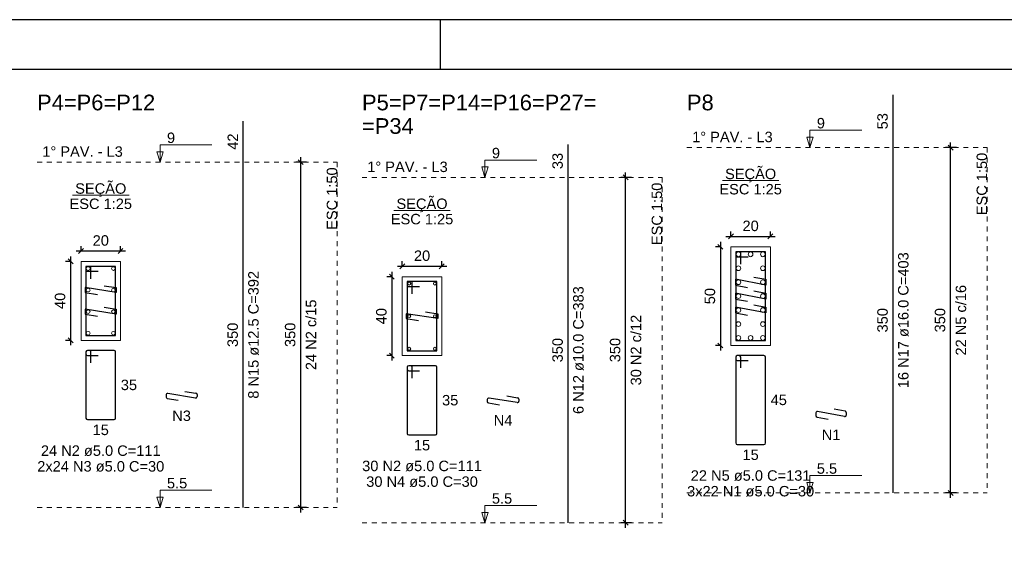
# Model space of a CAD drawing. Header units: millimetres. Extents: x 10 to 1250, y -62 to 528.
# Tile 235 of 256: x 254 to 274, y 247 to 257. Entities that reach past the tile are written whole.
import ezdxf

# ---------------------------------------------------------------- set-up
doc = ezdxf.new("R2010")
doc.units = ezdxf.units.MM
doc.header["$LTSCALE"] = 0.05
doc.linetypes.add('DOT', pattern=[6.35, 0, -6.35])
for name, color, linetype, lineweight in [('Descrição da armadura', 7, 'Continuous', 5), ('DT-Barras na forma', 2, 'Continuous', 30), ('DT-Barras no corte', 5, 'Continuous', 5), ('DT-Barras rebatidas', 2, 'Continuous', 30), ('DT-Cotas', 9, 'Continuous', 5), ('DT-Forma', 5, 'Continuous', 5), ('DT-Pontilhado', 9, 'DOT', 5), ('DT-Textos', 7, 'Continuous', 5), ('DT-Título', 3, 'Continuous', 20), ('Textos armaduras', 7, 'Continuous', 5)]:
    doc.layers.add(name, color=color, linetype=linetype, lineweight=lineweight)
doc.layers.add('FOLHA_PADRÃO', color=7, linetype='Continuous')
doc.styles.add('Arial', font='arial.ttf')
doc.styles.get("Standard").update_dxf_attribs({"font": 'arial.ttf'})
doc.dimstyles.new('UM_25.000000', dxfattribs={"dimtxt": 0.18, "dimasz": 0.1, "dimexe": 0.1, "dimexo": 0.2, "dimgap": 0, "dimtad": 1, "dimtih": 1, "dimtoh": 1, "dimdec": 1, "dimlfac": 25, "dimzin": 0, "dimdsep": 46, "dimtxsty": 'Standard', "dimcen": 0.09, "dimdle": 0.1, "dimadec": 1, "dimazin": 2, "dimtfac": 1, "dimtdec": 4, "dimtofl": 0, "dimtmove": 0, "dimatfit": 3, "dimfxl": 1, "dimtolj": 1, "dimarcsym": 0})
doc.dimstyles.new('UM_50.000000', dxfattribs={"dimtxt": 0.18, "dimasz": 0.1, "dimexe": 0.1, "dimexo": 0.2, "dimgap": 0.1, "dimtad": 1, "dimdec": 1, "dimlfac": 50, "dimzin": 0, "dimdsep": 46, "dimtxsty": 'Standard', "dimblk": 'OBLIQUE', "dimcen": 0.09, "dimdle": 0.1, "dimadec": 1, "dimazin": 2, "dimtfac": 1, "dimtdec": 1, "dimtofl": 0, "dimtmove": 0, "dimatfit": 3, "dimldrblk": 'OBLIQUE', "dimfxl": 1, "dimtolj": 1, "dimarcsym": 1})

# ---------------------------------------------------------------- blocks, each defined once
blk = doc.blocks.new('_Oblique')
at = {"color": 0, "linetype": 'ByBlock', "lineweight": -2}
blk.add_line((-0.5, -0.5), (0.5, 0.5), dxfattribs=at)
blk = doc.blocks.new('*D2433')
at = {"layer": 'Defpoints', "color": 0, "transparency": 16777216}
for p in [(255.441, 252.337), (255.229, 250.737), (255.441, 250.737)]:
    blk.add_point(p, dxfattribs=at)
at = {"layer": 'DT-Cotas', "color": 0, "lineweight": -2, "transparency": 16777216}
for p, q in [((255.229, 252.437), (255.229, 250.637)), ((255.241, 252.337), (255.129, 252.337)), ((255.241, 250.737), (255.129, 250.737))]:
    blk.add_line(p, q, dxfattribs=at)
at = {"layer": 'DT-Cotas', "color": 0, "lineweight": -2, "transparency": 16777216, "xscale": 0.1, "yscale": 0.1, "zscale": 0.1}
for p, rotation in [((255.229, 252.337), 90), ((255.229, 250.737), 270)]:
    blk.add_blockref('_Oblique', p, dxfattribs=dict(at, rotation=rotation))
at = {"layer": 'DT-Cotas', "transparency": 16777216, "insert": (255.017, 251.537), "char_height": 0.2118, "attachment_point": 5, "rotation": 90, "style": 'Arial'}
blk.add_mtext('\\A1;40', dxfattribs=at)
blk = doc.blocks.new('*D2434')
at = {"layer": 'Defpoints', "color": 0, "transparency": 16777216}
for p in [(256.241, 252.549), (255.441, 252.337), (256.241, 252.337)]:
    blk.add_point(p, dxfattribs=at)
at = {"layer": 'DT-Cotas', "color": 0, "lineweight": -2, "transparency": 16777216}
for p, q in [((255.341, 252.549), (256.341, 252.549)), ((255.441, 252.537), (255.441, 252.649)), ((256.241, 252.537), (256.241, 252.649))]:
    blk.add_line(p, q, dxfattribs=at)
at = {"layer": 'DT-Cotas', "color": 0, "lineweight": -2, "transparency": 16777216, "xscale": 0.1, "yscale": 0.1, "zscale": 0.1, "rotation": 180}
blk.add_blockref('_Oblique', (255.441, 252.549), dxfattribs=at)
at = {"layer": 'DT-Cotas', "color": 0, "lineweight": -2, "transparency": 16777216, "xscale": 0.1, "yscale": 0.1, "zscale": 0.1}
blk.add_blockref('_Oblique', (256.241, 252.549), dxfattribs=at)
at = {"layer": 'DT-Cotas', "transparency": 16777216, "insert": (255.841, 252.76), "char_height": 0.2118, "attachment_point": 5, "rotation": 0.0057, "style": 'Arial'}
blk.add_mtext('\\A1;20', dxfattribs=at)
blk = doc.blocks.new('*D2435')
at = {"layer": 'Defpoints', "color": 0, "transparency": 16777216}
for p in [(259.892, 254.349), (260.21, 254.349), (260.21, 247.349)]:
    blk.add_point(p, dxfattribs=at)
at = {"layer": 'DT-Cotas', "color": 0, "lineweight": -2, "transparency": 16777216}
for p, q in [((260.01, 254.349), (259.792, 254.349)), ((259.892, 247.249), (259.892, 254.449)), ((260.01, 247.349), (259.792, 247.349))]:
    blk.add_line(p, q, dxfattribs=at)
at = {"layer": 'DT-Cotas', "color": 0, "lineweight": -2, "transparency": 16777216, "xscale": 0.1, "yscale": 0.1, "zscale": 0.1}
for p, rotation in [((259.892, 254.349), 90), ((259.892, 247.349), 270)]:
    blk.add_blockref('_Oblique', p, dxfattribs=dict(at, rotation=rotation))
blk = doc.blocks.new('*D2436')
at = {"layer": 'Defpoints', "color": 0, "transparency": 16777216}
for p in [(259.892, 254.349), (260.21, 254.349), (260.21, 247.349)]:
    blk.add_point(p, dxfattribs=at)
at = {"layer": 'DT-Cotas', "color": 0, "lineweight": -2, "transparency": 16777216}
for p, q in [((260.01, 254.349), (259.792, 254.349)), ((259.892, 247.249), (259.892, 254.449)), ((260.01, 247.349), (259.792, 247.349))]:
    blk.add_line(p, q, dxfattribs=at)
at = {"layer": 'DT-Cotas', "color": 0, "lineweight": -2, "transparency": 16777216, "xscale": 0.1, "yscale": 0.1, "zscale": 0.1}
for p, rotation in [((259.892, 254.349), 90), ((259.892, 247.349), 270)]:
    blk.add_blockref('_Oblique', p, dxfattribs=dict(at, rotation=rotation))
blk = doc.blocks.new('*D2437')
at = {"layer": 'Defpoints', "color": 0, "transparency": 16777216}
for p in [(261.95, 252.027), (261.738, 250.427), (261.95, 250.427)]:
    blk.add_point(p, dxfattribs=at)
at = {"layer": 'DT-Cotas', "color": 0, "lineweight": -2, "transparency": 16777216}
for p, q in [((261.75, 252.027), (261.638, 252.027)), ((261.738, 252.127), (261.738, 250.327)), ((261.75, 250.427), (261.638, 250.427))]:
    blk.add_line(p, q, dxfattribs=at)
at = {"layer": 'DT-Cotas', "color": 0, "lineweight": -2, "transparency": 16777216, "xscale": 0.1, "yscale": 0.1, "zscale": 0.1}
for p, rotation in [((261.738, 252.027), 90), ((261.738, 250.427), 270)]:
    blk.add_blockref('_Oblique', p, dxfattribs=dict(at, rotation=rotation))
at = {"layer": 'DT-Cotas', "transparency": 16777216, "insert": (261.526, 251.227), "char_height": 0.2118, "attachment_point": 5, "rotation": 90, "style": 'Arial'}
blk.add_mtext('\\A1;40', dxfattribs=at)
blk = doc.blocks.new('*D2438')
at = {"layer": 'Defpoints', "color": 0, "transparency": 16777216}
for p in [(262.75, 252.239), (261.95, 252.027), (262.75, 252.027)]:
    blk.add_point(p, dxfattribs=at)
at = {"layer": 'DT-Cotas', "color": 0, "lineweight": -2, "transparency": 16777216}
for p, q in [((261.85, 252.239), (262.85, 252.239)), ((261.95, 252.227), (261.95, 252.339)), ((262.75, 252.227), (262.75, 252.339))]:
    blk.add_line(p, q, dxfattribs=at)
at = {"layer": 'DT-Cotas', "color": 0, "lineweight": -2, "transparency": 16777216, "xscale": 0.1, "yscale": 0.1, "zscale": 0.1, "rotation": 180}
blk.add_blockref('_Oblique', (261.95, 252.239), dxfattribs=at)
at = {"layer": 'DT-Cotas', "color": 0, "lineweight": -2, "transparency": 16777216, "xscale": 0.1, "yscale": 0.1, "zscale": 0.1}
blk.add_blockref('_Oblique', (262.75, 252.239), dxfattribs=at)
at = {"layer": 'DT-Cotas', "transparency": 16777216, "insert": (262.35, 252.451), "char_height": 0.2118, "attachment_point": 5, "rotation": 0.0057, "style": 'Arial'}
blk.add_mtext('\\A1;20', dxfattribs=at)
blk = doc.blocks.new('*D2424')
at = {"layer": 'Defpoints', "color": 0, "transparency": 16777216}
for p in [(266.475, 254.039), (266.793, 254.039), (266.793, 247.039)]:
    blk.add_point(p, dxfattribs=at)
at = {"layer": 'DT-Cotas', "color": 0, "lineweight": -2, "transparency": 16777216}
for p, q in [((266.593, 254.039), (266.375, 254.039)), ((266.475, 246.939), (266.475, 254.139)), ((266.593, 247.039), (266.375, 247.039))]:
    blk.add_line(p, q, dxfattribs=at)
at = {"layer": 'DT-Cotas', "color": 0, "lineweight": -2, "transparency": 16777216, "xscale": 0.1, "yscale": 0.1, "zscale": 0.1}
for p, rotation in [((266.475, 254.039), 90), ((266.475, 247.039), 270)]:
    blk.add_blockref('_Oblique', p, dxfattribs=dict(at, rotation=rotation))
blk = doc.blocks.new('*D2425')
at = {"layer": 'Defpoints', "color": 0, "transparency": 16777216}
for p in [(266.475, 254.039), (266.793, 254.039), (266.793, 247.039)]:
    blk.add_point(p, dxfattribs=at)
at = {"layer": 'DT-Cotas', "color": 0, "lineweight": -2, "transparency": 16777216}
for p, q in [((266.593, 254.039), (266.375, 254.039)), ((266.475, 246.939), (266.475, 254.139)), ((266.593, 247.039), (266.375, 247.039))]:
    blk.add_line(p, q, dxfattribs=at)
at = {"layer": 'DT-Cotas', "color": 0, "lineweight": -2, "transparency": 16777216, "xscale": 0.1, "yscale": 0.1, "zscale": 0.1}
for p, rotation in [((266.475, 254.039), 90), ((266.475, 247.039), 270)]:
    blk.add_blockref('_Oblique', p, dxfattribs=dict(at, rotation=rotation))
blk = doc.blocks.new('*D2426')
at = {"layer": 'Defpoints', "color": 0, "transparency": 16777216}
for p in [(268.607, 252.633), (268.395, 250.633), (268.607, 250.633)]:
    blk.add_point(p, dxfattribs=at)
at = {"layer": 'DT-Cotas', "color": 0, "lineweight": -2, "transparency": 16777216}
for p, q in [((268.407, 252.633), (268.295, 252.633)), ((268.395, 252.733), (268.395, 250.533)), ((268.407, 250.633), (268.295, 250.633))]:
    blk.add_line(p, q, dxfattribs=at)
at = {"layer": 'DT-Cotas', "color": 0, "lineweight": -2, "transparency": 16777216, "xscale": 0.1, "yscale": 0.1, "zscale": 0.1}
for p, rotation in [((268.395, 252.633), 90), ((268.395, 250.633), 270)]:
    blk.add_blockref('_Oblique', p, dxfattribs=dict(at, rotation=rotation))
at = {"layer": 'DT-Cotas', "transparency": 16777216, "insert": (268.183, 251.633), "char_height": 0.2118, "attachment_point": 5, "rotation": 90, "style": 'Arial'}
blk.add_mtext('\\A1;50', dxfattribs=at)
blk = doc.blocks.new('*D2427')
at = {"layer": 'Defpoints', "color": 0, "transparency": 16777216}
for p in [(269.407, 252.845), (268.607, 252.633), (269.407, 252.633)]:
    blk.add_point(p, dxfattribs=at)
at = {"layer": 'DT-Cotas', "color": 0, "lineweight": -2, "transparency": 16777216}
for p, q in [((268.507, 252.845), (269.507, 252.845)), ((268.607, 252.833), (268.607, 252.945)), ((269.407, 252.833), (269.407, 252.945))]:
    blk.add_line(p, q, dxfattribs=at)
at = {"layer": 'DT-Cotas', "color": 0, "lineweight": -2, "transparency": 16777216, "xscale": 0.1, "yscale": 0.1, "zscale": 0.1, "rotation": 180}
blk.add_blockref('_Oblique', (268.607, 252.845), dxfattribs=at)
at = {"layer": 'DT-Cotas', "color": 0, "lineweight": -2, "transparency": 16777216, "xscale": 0.1, "yscale": 0.1, "zscale": 0.1}
blk.add_blockref('_Oblique', (269.407, 252.845), dxfattribs=at)
at = {"layer": 'DT-Cotas', "transparency": 16777216, "insert": (269.007, 253.056), "char_height": 0.2118, "attachment_point": 5, "rotation": 0.0057, "style": 'Arial'}
blk.add_mtext('\\A1;20', dxfattribs=at)
blk = doc.blocks.new('*D2428')
at = {"layer": 'Defpoints', "color": 0, "transparency": 16777216}
for p in [(273.058, 254.645), (273.376, 254.645), (273.376, 247.645)]:
    blk.add_point(p, dxfattribs=at)
at = {"layer": 'DT-Cotas', "color": 0, "lineweight": -2, "transparency": 16777216}
for p, q in [((273.058, 247.545), (273.058, 254.745)), ((273.176, 254.645), (272.958, 254.645)), ((273.176, 247.645), (272.958, 247.645))]:
    blk.add_line(p, q, dxfattribs=at)
at = {"layer": 'DT-Cotas', "color": 0, "lineweight": -2, "transparency": 16777216, "xscale": 0.1, "yscale": 0.1, "zscale": 0.1}
for p, rotation in [((273.058, 254.645), 90), ((273.058, 247.645), 270)]:
    blk.add_blockref('_Oblique', p, dxfattribs=dict(at, rotation=rotation))
blk = doc.blocks.new('*D2429')
at = {"layer": 'Defpoints', "color": 0, "transparency": 16777216}
for p in [(273.058, 254.645), (273.376, 254.645), (273.376, 247.645)]:
    blk.add_point(p, dxfattribs=at)
at = {"layer": 'DT-Cotas', "color": 0, "lineweight": -2, "transparency": 16777216}
for p, q in [((273.058, 247.545), (273.058, 254.745)), ((273.176, 254.645), (272.958, 254.645)), ((273.176, 247.645), (272.958, 247.645))]:
    blk.add_line(p, q, dxfattribs=at)
at = {"layer": 'DT-Cotas', "color": 0, "lineweight": -2, "transparency": 16777216, "xscale": 0.1, "yscale": 0.1, "zscale": 0.1}
for p, rotation in [((273.058, 254.645), 90), ((273.058, 247.645), 270)]:
    blk.add_blockref('_Oblique', p, dxfattribs=dict(at, rotation=rotation))
blk = doc.blocks.new('A1')
at = {"layer": 'FOLHA_PADRÃO', "color": 1, "linetype": 'Continuous'}
for points in [[(-84.1, 0), (0, 0), (0, 59.4), (-84.1, 59.4), (-84.1, 0)], [(-54.5, 59.4), (-54.5, 58.408)]]:
    blk.add_lwpolyline(points, dxfattribs=at)
at = {"layer": 'FOLHA_PADRÃO', "color": 6, "linetype": 'Continuous'}
blk.add_lwpolyline([(-83.1, 58.4), (-1, 58.4), (-1, 1), (-83.1, 1), (-83.1, 58.4)], dxfattribs=at)

msp = doc.modelspace()

# ---------------------------------------------------------------- linework, layer by layer
at = {"layer": 'DT-Barras na forma'}
for points in [[(268.8069, 252.2829), (268.8069, 252.5329), (268.7069, 252.5329), (268.7069, 250.7329), (269.3069, 250.7329), (269.3069, 252.5329), (268.7069, 252.5329), (268.7069, 252.4329), (268.9569, 252.4329)], [(255.6407, 251.9869), (255.6407, 252.2369), (255.5407, 252.2369), (255.5407, 250.8369), (256.1407, 250.8369), (256.1407, 252.2369), (255.5407, 252.2369), (255.5407, 252.1369), (255.7907, 252.1369)], [(269.0692, 252.0205), (269.3149, 251.974), (269.3149, 251.8572), (268.6989, 251.974), (268.6989, 251.8572), (268.9445, 251.8106)], [(255.9088, 251.8444), (256.1557, 251.8052), (256.1557, 251.7052), (255.5257, 251.8052), (255.5257, 251.7052), (255.7726, 251.666)], [(262.1496, 251.6771), (262.1496, 251.9271), (262.0496, 251.9271), (262.0496, 250.5271), (262.6496, 250.5271), (262.6496, 251.9271), (262.0496, 251.9271), (262.0496, 251.8271), (262.2996, 251.8271)], [(269.0692, 251.7379), (269.3149, 251.6913), (269.3149, 251.5745), (268.6989, 251.6913), (268.6989, 251.5745), (268.9445, 251.5279)], [(255.9088, 251.4077), (256.1557, 251.3686), (256.1557, 251.2686), (255.5257, 251.3686), (255.5257, 251.2686), (255.7726, 251.2294)], [(269.0692, 251.4552), (269.3149, 251.4086), (269.3149, 251.2918), (268.6989, 251.4086), (268.6989, 251.2918), (268.9445, 251.2452)], [(262.4226, 251.3157), (262.6696, 251.2771), (262.6696, 251.1771), (262.0296, 251.2771), (262.0296, 251.1771), (262.2766, 251.1385)]]:
    msp.add_lwpolyline(points, dxfattribs=at)
at = {"layer": 'DT-Barras no corte'}
for centre, radius in [((268.7589, 252.4809), 0.048), ((269.0069, 252.4809), 0.048), ((269.2549, 252.4809), 0.048), ((255.5857, 252.1919), 0.0375), ((256.0957, 252.1919), 0.0375), ((268.7589, 252.1982), 0.048), ((269.2549, 252.1982), 0.048), ((268.7589, 251.9156), 0.048), ((269.2549, 251.9156), 0.048), ((255.5857, 251.7552), 0.0375), ((256.0957, 251.7552), 0.0375), ((262.0896, 251.8871), 0.03), ((262.6096, 251.8871), 0.03), ((268.7589, 251.6329), 0.048), ((269.2549, 251.6329), 0.048), ((255.5857, 251.3186), 0.0375), ((256.0957, 251.3186), 0.0375), ((268.7589, 251.3502), 0.048), ((269.2549, 251.3502), 0.048), ((262.0896, 251.2271), 0.03), ((262.6096, 251.2271), 0.03), ((268.7589, 251.0676), 0.048), ((269.2549, 251.0676), 0.048), ((255.5857, 250.8819), 0.0375), ((256.0957, 250.8819), 0.0375), ((268.7589, 250.7849), 0.048), ((269.0069, 250.7849), 0.048), ((269.2549, 250.7849), 0.048), ((262.0896, 250.5671), 0.03), ((262.6096, 250.5671), 0.03)]:
    msp.add_circle(centre, radius, dxfattribs=at)
at = {"layer": 'DT-Barras rebatidas'}
for p, q in [((271.8934, 254.645), (271.8934, 255.7124)), ((258.7272, 254.349), (258.7272, 255.1829)), ((265.3103, 254.0392), (265.3103, 254.7064)), ((271.8934, 247.645), (271.8934, 254.645)), ((258.7272, 247.349), (258.7272, 254.349)), ((265.3103, 247.0392), (265.3103, 254.0392)), ((255.5407, 250.501), (255.5407, 249.161)), ((255.5407, 250.501), (255.5407, 250.461)), ((255.6107, 250.531), (255.5707, 250.531)), ((256.1107, 250.531), (255.5707, 250.531)), ((255.5707, 250.431), (255.7907, 250.431)), ((255.6407, 250.281), (255.6407, 250.501)), ((256.1407, 249.161), (256.1407, 250.501)), ((268.7069, 250.397), (268.7069, 248.657)), ((268.7069, 250.397), (268.7069, 250.357)), ((268.7769, 250.427), (268.7369, 250.427)), ((269.2769, 250.427), (268.7369, 250.427)), ((268.8069, 250.177), (268.8069, 250.397)), ((269.3069, 248.657), (269.3069, 250.397)), ((262.0496, 250.1912), (262.0496, 248.8512)), ((262.0496, 250.1912), (262.0496, 250.1512)), ((262.1196, 250.2212), (262.0796, 250.2212)), ((262.6196, 250.2212), (262.0796, 250.2212)), ((262.1496, 249.9712), (262.1496, 250.1912)), ((262.6496, 248.8512), (262.6496, 250.1912)), ((268.7369, 250.327), (268.9569, 250.327)), ((262.0796, 250.1212), (262.2996, 250.1212)), ((257.1628, 249.6275), (257.1628, 249.5883)), ((257.1881, 249.5586), (257.4097, 249.5235)), ((257.7581, 249.5682), (257.1975, 249.6571)), ((257.5459, 249.7018), (257.7675, 249.6667)), ((257.7928, 249.637), (257.7928, 249.5978)), ((264.2771, 249.4766), (263.7063, 249.5658)), ((264.0647, 249.6098), (264.2863, 249.5752)), ((263.6717, 249.5362), (263.6717, 249.4969)), ((263.6971, 249.4673), (263.9187, 249.4326)), ((264.3117, 249.5455), (264.3117, 249.5063)), ((270.3289, 249.2665), (270.3289, 249.2108)), ((270.3533, 249.1813), (270.5746, 249.1393)), ((270.9093, 249.1927), (270.3645, 249.296)), ((270.6993, 249.3493), (270.9205, 249.3073)), ((270.9449, 249.2779), (270.9449, 249.2221)), ((255.5707, 249.131), (256.1107, 249.131)), ((262.0796, 248.8212), (262.6196, 248.8212)), ((268.7369, 248.627), (269.2769, 248.627))]:
    msp.add_line(p, q, dxfattribs=at)
for centre, start, end in [((255.5707, 250.501), 90, 180), ((255.5707, 250.501), 90, 180), ((255.5707, 250.461), 180, 270), ((255.6107, 250.501), 0, 90), ((256.1107, 250.501), 0, 90), ((268.7369, 250.397), 90, 180), ((268.7369, 250.397), 90, 180), ((268.7369, 250.357), 180, 270), ((268.7769, 250.397), 0, 90), ((269.2769, 250.397), 0, 90), ((262.0796, 250.1912), 90, 180), ((262.0796, 250.1912), 90, 180), ((262.1196, 250.1912), 0, 90), ((262.6196, 250.1912), 0, 90), ((262.0796, 250.1512), 180, 270), ((257.1928, 249.6275), 80.98068, 180), ((257.1928, 249.5883), 180, 260.98068), ((257.7628, 249.5978), 260.98068, 0), ((257.7628, 249.637), 0, 80.98068), ((263.7017, 249.5362), 81.11934, 180), ((264.2817, 249.5455), 0, 81.11934), ((263.7017, 249.4969), 180, 261.11934), ((264.2817, 249.5063), 261.11934, 0), ((255.5707, 249.161), 180, 270), ((256.1107, 249.161), 270, 0), ((270.3589, 249.2665), 79.26358, 180), ((270.3589, 249.2108), 180, 259.26358), ((270.9149, 249.2221), 259.26358, 0), ((270.9149, 249.2779), 0, 79.26358), ((262.0796, 248.8512), 180, 270), ((262.6196, 248.8512), 270, 0), ((268.7369, 248.657), 180, 270), ((269.2769, 248.657), 270, 0)]:
    msp.add_arc(centre, 0.03, start, end, dxfattribs=at)
at = {"layer": 'DT-Forma'}
for points in [[(268.6069, 250.6329), (269.4069, 250.6329), (269.4069, 252.6329), (268.6069, 252.6329), (268.6069, 250.6329)], [(255.4407, 250.7369), (256.2407, 250.7369), (256.2407, 252.3369), (255.4407, 252.3369), (255.4407, 250.7369)], [(261.9496, 250.4271), (262.7496, 250.4271), (262.7496, 252.0271), (261.9496, 252.0271), (261.9496, 250.4271)]]:
    msp.add_lwpolyline(points, close=True, dxfattribs=at)
at = {"layer": 'DT-Pontilhado', "ltscale": 0.2}
for p, q in [((267.7165, 254.645), (273.7996, 254.645)), ((273.7996, 254.645), (273.7996, 247.645)), ((254.5504, 254.349), (260.6334, 254.349)), ((260.6334, 254.349), (260.6334, 247.349)), ((261.1334, 254.0392), (267.2165, 254.0392)), ((267.2165, 254.0392), (267.2165, 247.0392)), ((267.7165, 247.645), (273.7996, 247.645)), ((254.5504, 247.349), (260.6334, 247.349)), ((261.1334, 247.0392), (267.2165, 247.0392))]:
    msp.add_line(p, q, dxfattribs=at)
at = {"layer": 'DT-Textos'}
for p, q in [((268.4346, 253.9778), (269.5791, 253.9778)), ((255.2685, 253.6818), (256.4129, 253.6818)), ((261.7774, 253.3721), (262.9218, 253.3721))]:
    msp.add_line(p, q, dxfattribs=at)
for points in [[(270.208, 254.645), (270.2715, 254.8568), (270.1445, 254.8568), (270.208, 254.645), (270.208, 254.995), (271.258, 254.995)], [(257.0418, 254.349), (257.1054, 254.5608), (256.9783, 254.5608), (257.0418, 254.349), (257.0418, 254.699), (258.0918, 254.699)], [(263.6249, 254.0392), (263.6885, 254.251), (263.5614, 254.251), (263.6249, 254.0392), (263.6249, 254.3892), (264.6749, 254.3892)], [(270.208, 247.645), (270.2715, 247.8568), (270.1445, 247.8568), (270.208, 247.645), (270.208, 247.995), (271.258, 247.995)], [(257.0418, 247.349), (257.1054, 247.5608), (256.9783, 247.5608), (257.0418, 247.349), (257.0418, 247.699), (258.0918, 247.699)], [(263.6249, 247.0392), (263.6885, 247.251), (263.5614, 247.251), (263.6249, 247.0392), (263.6249, 247.3892), (264.6749, 247.3892)]]:
    msp.add_lwpolyline(points, dxfattribs=at)

# ---------------------------------------------------------------- block references
msp.add_blockref('A1', (317.22, 197.8365))
msp.add_blockref('A1', (317.22, 197.8365))

# ---------------------------------------------------------------- texts
at = {"layer": 'Descrição da armadura', "linetype": 'Continuous', "char_height": 0.2118, "attachment_point": 8, "rotation": 90, "line_spacing_factor": 0.798, "style": 'Arial'}
for s, insert, width in [('16 N17 ø16.0 C=403', (272.2111, 251.145), 5.524605), ('8 N15 ø12.5 C=392', (259.0449, 250.849), 5.194653), ('22 N5 c/16', (273.376, 251.145), 2.869342), ('6 N12 ø10.0 C=383', (265.628, 250.5392), 5.194653), ('24 N2 c/15', (260.2098, 250.849), 2.869342), ('30 N2 c/12', (266.7929, 250.5392), 2.869342)]:
    msp.add_mtext(s, dxfattribs=dict(at, insert=insert, width=width))
at = {"layer": 'Descrição da armadura', "linetype": 'Continuous', "char_height": 0.2118, "attachment_point": 8, "line_spacing_factor": 0.798, "style": 'Arial'}
for s, insert, width in [('N3', (257.4778, 249.0999), 0.758398), ('N4', (263.9917, 249.009), 0.758398), ('N1', (270.6369, 248.7157), 0.758398), ('24 N2 ø5.0 C=111', (255.8407, 248.3897), 4.8647), ('30 N2 ø5.0 C=111', (262.3496, 248.0799), 4.8647), ('2x24 N3 ø5.0 C=30', (255.8407, 248.072), 5.212313), ('22 N5 ø5.0 C=131', (269.0069, 247.8857), 4.8647), ('30 N4 ø5.0 C=30', (262.3496, 247.7622), 4.579533), ('3x22 N1 ø5.0 C=30', (269.0069, 247.568), 5.212313)]:
    msp.add_mtext(s, dxfattribs=dict(at, insert=insert, width=width))
at = {"layer": 'DT-Cotas', "linetype": 'Continuous', "char_height": 0.2118, "width": 0.989858, "attachment_point": 8, "rotation": 90, "line_spacing_factor": 0.798, "style": 'Arial'}
for insert in [(272.9524, 251.145), (259.7862, 250.849), (266.3693, 250.5392)]:
    msp.add_mtext('350', dxfattribs=dict(at, insert=insert))
at = {"layer": 'DT-Textos', "char_height": 0.2118, "attachment_point": 7, "line_spacing_factor": 0.798, "style": 'Arial'}
for s, insert, width in [('9', (270.348, 255.03), 0.333211), ('9', (257.1818, 254.734), 0.333211), ('9', (263.7649, 254.4242), 0.333211), ('5.5', (270.348, 248.03), 0.832882), ('5.5', (257.1818, 247.734), 0.832882), ('5.5', (263.7649, 247.4242), 0.832882)]:
    msp.add_mtext(s, dxfattribs=dict(at, insert=insert, width=width))
at = {"layer": 'DT-Textos', "linetype": 'Continuous', "char_height": 0.2118, "line_spacing_factor": 0.798, "style": 'Arial'}
for s, insert, width, attachment_point in [('1%%d PAV. - L3', (267.8224, 254.7509), 3.282672, 7), ('1%%d PAV. - L3', (254.6563, 254.4549), 3.282672, 7), ('1%%d PAV. - L3', (261.2393, 254.1451), 3.282672, 7), ('SEÇÃO', (269.0068, 253.9393), 2.097563, 8), ('SEÇÃO', (255.8408, 253.6433), 2.097563, 8), ('ESC 1:25', (269.0069, 253.6919), 2.564468, 8), ('ESC 1:25', (255.8407, 253.3959), 2.564468, 8), ('SEÇÃO', (262.3498, 253.3343), 2.097563, 8), ('ESC 1:25', (262.3496, 253.0861), 2.564468, 8)]:
    msp.add_mtext(s, dxfattribs=dict(at, insert=insert, width=width, attachment_point=attachment_point))
at = {"layer": 'DT-Textos', "linetype": 'Continuous', "char_height": 0.2118, "width": 2.564468, "attachment_point": 9, "rotation": 90, "line_spacing_factor": 0.798, "style": 'Arial'}
for insert in [(273.7996, 254.5391), (260.6334, 254.2431), (267.2165, 253.9333)]:
    msp.add_mtext('ESC 1:50', dxfattribs=dict(at, insert=insert))
at = {"layer": 'DT-Título', "linetype": 'Continuous', "char_height": 0.3177, "attachment_point": 7, "line_spacing_factor": 0.798, "style": 'Arial'}
for s, insert, width in [('P4=P6=P12', (254.5504, 255.3947), 4.308635), ('P5=P7=P14=P16=P27=', (261.1334, 255.3947), 8.550959), ('P8', (267.7165, 255.3947), 0.977108), ('=P34', (261.1334, 254.9182), 1.887904)]:
    msp.add_mtext(s, dxfattribs=dict(at, insert=insert, width=width))
at = {"layer": 'Textos armaduras', "linetype": 'Continuous', "char_height": 0.2118, "attachment_point": 7, "rotation": 90, "line_spacing_factor": 0.798, "style": 'Arial'}
for s, insert, width in [('53', (271.7875, 255.0137), 0.659905), ('42', (258.6213, 254.601), 0.659905), ('33', (265.2044, 254.2078), 0.659905), ('350', (271.7875, 250.8975), 0.989858), ('350', (258.6213, 250.6015), 0.989858), ('350', (265.2044, 250.2918), 0.989858)]:
    msp.add_mtext(s, dxfattribs=dict(at, insert=insert, width=width))
at = {"layer": 'Textos armaduras', "linetype": 'Continuous', "char_height": 0.2118, "width": 0.659905, "attachment_point": 7, "line_spacing_factor": 0.798, "style": 'Arial'}
for s, insert in [('35', (256.2466, 249.7251)), ('35', (262.7555, 249.4153)), ('45', (269.4128, 249.4211)), ('15', (255.6757, 248.8133)), ('15', (262.1846, 248.5035)), ('15', (268.8419, 248.3093))]:
    msp.add_mtext(s, dxfattribs=dict(at, insert=insert))

# ---------------------------------------------------------------- dimensions: what is measured, and where the dimension line sits
at = {"layer": 'DT-Cotas'}
for base, p1, p2, picture, middle in [((273.0583, 254.645), (273.376, 247.645), (273.376, 254.645), '*D2428', (272.8465, 251.145)), ((273.0583, 254.645), (273.376, 247.645), (273.376, 254.645), '*D2429', (272.8465, 251.145)), ((259.8921, 254.349), (260.2098, 247.349), (260.2098, 254.349), '*D2435', (259.6803, 250.849)), ((259.8921, 254.349), (260.2098, 247.349), (260.2098, 254.349), '*D2436', (259.6803, 250.849)), ((266.4752, 254.0392), (266.7929, 247.0392), (266.7929, 254.0392), '*D2424', (266.2634, 250.5392)), ((266.4752, 254.0392), (266.7929, 247.0392), (266.7929, 254.0392), '*D2425', (266.2634, 250.5392))]:
    dim = msp.add_linear_dim(base=base, p1=p1, p2=p2, angle=90, text=' ', dimstyle='UM_50.000000', override={"dimtxt": 0.2118, "dimasz": 0.1, "dimexe": 0.1, "dimexo": 0.2, "dimtad": 1, "dimtih": 0, "dimtoh": 0, "dimdec": 1, "dimlfac": 50, "dimzin": 8, "dimtxsty": 'Arial', "dimblk": 'Oblique', "dimblk1": 'Oblique', "dimblk2": 'Oblique', "dimsah": 1, "dimdle": 0.1, "dimse1": 0, "dimse2": 0, "dimclrt": 256, "dimadec": 1, "dimazin": 3, "dimtmove": 2, "dimldrblk": 'Oblique'}, dxfattribs=at)
    dim.commit()
    dim.dimension.update_dxf_attribs({"geometry": picture, "text_midpoint": middle, "dimtype": 160, "text_rotation": 90})
for base, p1, p2, picture, middle in [((269.4069, 252.8447), (268.6069, 252.6329), (269.4069, 252.6329), '*D2427', (269.0069, 253.0565)), ((256.2407, 252.5487), (255.4407, 252.3369), (256.2407, 252.3369), '*D2434', (255.8407, 252.7605)), ((262.7496, 252.2389), (261.9496, 252.0271), (262.7496, 252.0271), '*D2438', (262.3496, 252.4507))]:
    dim = msp.add_linear_dim(base=base, p1=p1, p2=p2, dimstyle='UM_25.000000', override={"dimtxt": 0.2118, "dimasz": 0.1, "dimexe": 0.1, "dimexo": 0.2, "dimtad": 1, "dimtih": 0, "dimtoh": 0, "dimdec": 1, "dimlfac": 25, "dimzin": 8, "dimtxsty": 'Arial', "dimblk": 'Oblique', "dimblk1": 'Oblique', "dimblk2": 'Oblique', "dimsah": 1, "dimdle": 0.1, "dimse1": 0, "dimse2": 0, "dimclrt": 256, "dimadec": 1, "dimazin": 3, "dimtmove": 2, "dimldrblk": 'Oblique'}, dxfattribs=at)
    dim.commit()
    dim.dimension.update_dxf_attribs({"geometry": picture, "text_midpoint": middle, "dimtype": 160, "text_rotation": 0.00573})
for base, p1, p2, picture, middle in [((268.3951, 250.6329), (268.6069, 252.6329), (268.6069, 250.6329), '*D2426', (268.1833, 251.6329)), ((255.2289, 250.7369), (255.4407, 252.3369), (255.4407, 250.7369), '*D2433', (255.0171, 251.5369)), ((261.7378, 250.4271), (261.9496, 252.0271), (261.9496, 250.4271), '*D2437', (261.526, 251.2271))]:
    dim = msp.add_linear_dim(base=base, p1=p1, p2=p2, angle=90, dimstyle='UM_25.000000', override={"dimtxt": 0.2118, "dimasz": 0.1, "dimexe": 0.1, "dimexo": 0.2, "dimtad": 1, "dimtih": 0, "dimtoh": 0, "dimdec": 1, "dimlfac": 25, "dimzin": 8, "dimtxsty": 'Arial', "dimblk": 'Oblique', "dimblk1": 'Oblique', "dimblk2": 'Oblique', "dimsah": 1, "dimdle": 0.1, "dimse1": 0, "dimse2": 0, "dimclrt": 256, "dimadec": 1, "dimazin": 3, "dimtmove": 2, "dimldrblk": 'Oblique'}, dxfattribs=at)
    dim.commit()
    dim.dimension.update_dxf_attribs({"geometry": picture, "text_midpoint": middle, "dimtype": 160, "text_rotation": 90})

doc.saveas('drawing.dxf')
